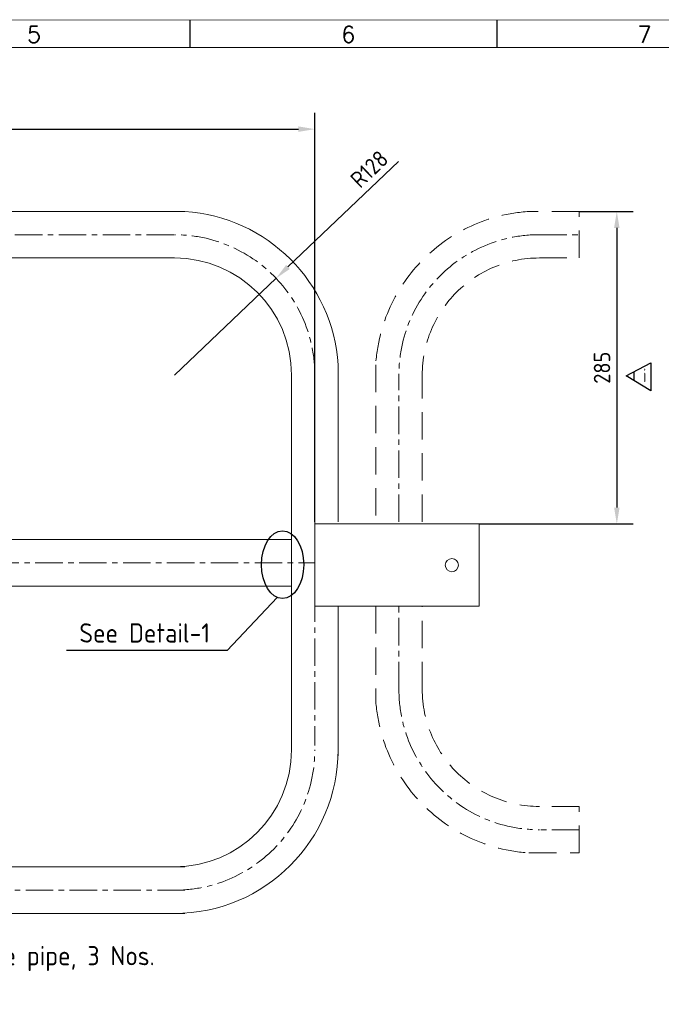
# Model space of a CAD drawing. Extents: x 0 to 2850, y 0 to 1980.
# Tile 10 of 15: x 1270 to 1855, y 1083 to 1980. Entities that reach past the tile are written whole.
import ezdxf
from ezdxf.enums import TextEntityAlignment as Align

# ---------------------------------------------------------------- set-up
doc = ezdxf.new("R2010")
doc.units = 0
doc.header["$LTSCALE"] = 10
doc.header["$MEASUREMENT"] = 0
doc.linetypes.add('CENTER', pattern=[2, 1.25, -0.25, 0.25, -0.25])
doc.linetypes.add('DASHED', pattern=[0.75, 0.5, -0.25])
for name, color, linetype, lineweight in [('GT_1', 4, 'Continuous', 9), ('GT_10', 3, 'DASHED', 18), ('GT_2', 3, 'CENTER', 18), ('V_EQUIP_T2', 2, 'Continuous', 25), ('V_EQUIP_TA', 3, 'Continuous', 25)]:
    doc.layers.add(name, color=color, linetype=linetype, lineweight=lineweight)
doc.styles.add('ISOCP', font='ISOCP.shx')
doc.styles.add('ISOCP2', font='ISOCP2.shx')
doc.styles.add('ROMANS', font='ROMANS.shx', dxfattribs={"height": 2})
doc.styles.add('SIMPLEX', font='simplex.shx', dxfattribs={"width": 0.8})
doc.dimstyles.new('ISO25', dxfattribs={"dimtxt": 17.5, "dimasz": 12.5, "dimexe": 3, "dimexo": 1, "dimgap": 3, "dimtad": 1, "dimdec": 0, "dimzin": 0, "dimdsep": 46, "dimtxsty": 'SIMPLEX', "dimcen": 2.5, "dimclrd": 256, "dimclre": 256, "dimclrt": 2, "dimadec": 0, "dimazin": 0, "dimtfac": 1, "dimtdec": 0, "dimtofl": 0, "dimtmove": 0, "dimatfit": 3, "dimfxl": 1, "dimtolj": 1, "dimtzin": 0, "dimlwd": -1, "dimlwe": -1, "dimarcsym": 0})
doc.dimstyles.new('wärtsilä10', dxfattribs={"dimtxt": 15, "dimasz": 15, "dimexe": 15, "dimexo": 0, "dimgap": 6, "dimtad": 1, "dimdec": 0, "dimdsep": 46, "dimtxsty": 'ISOCP2', "dimcen": 2.5, "dimclrd": 2, "dimclre": 1, "dimclrt": 3, "dimadec": 1, "dimazin": 2, "dimtfac": 1, "dimtdec": 0, "dimtmove": 0, "dimatfit": 0, "dimfxl": 1, "dimtolj": 1, "dimtzin": 0, "dimarcsym": 0})

# ---------------------------------------------------------------- blocks, each defined once
blk = doc.blocks.new('A2')
at = {"color": 7, "linetype": 'Continuous'}
for p, q in [((285, 391), (285, 396)), ((341, 391), (341, 396))]:
    blk.add_line(p, q, dxfattribs=at)
for points, const_width in [([(0, 0), (0, 396), (570, 396), (570, 0)], 0.1), ([(565, 5), (5, 5), (5, 391), (565, 391)], 0.2)]:
    blk.add_lwpolyline(points, close=True, dxfattribs=dict(at, const_width=const_width))
at = {"color": 7, "linetype": 'Continuous', "style": 'ROMANS'}
for s, p in [('5', (255.28, 391.86)), ('6', (312.58, 391.86)), ('7', (366.59, 391.86))]:
    blk.add_text(s, height=3, dxfattribs=at).set_placement(p)
at = {"color": 2, "style": 'ROMANS', "oblique": 15}
blk.add_attdef('INFCLASS', text='', height=3, dxfattribs=at).set_placement((526, 2.5), align=Align.MIDDLE_CENTER)
blk = doc.blocks.new('*D6')
at = {"color": 1, "lineweight": -2, "transparency": 16777216}
for p, q in [((943.77, 1620.4), (943.77, 1895.46)), ((1538.77, 1522.5), (1538.77, 1895.46))]:
    blk.add_line(p, q, dxfattribs=at)
at = {"color": 2, "lineweight": -2, "transparency": 16777216}
blk.add_line((958.77, 1880.46), (1523.77, 1880.46), dxfattribs=at)
at = {"color": 2, "transparency": 16777216}
for points in [[(958.77, 1882.96), (958.77, 1877.96), (943.77, 1880.46)], [(1523.77, 1882.96), (1523.77, 1877.96), (1538.77, 1880.46)]]:
    blk.add_solid(points, dxfattribs=at)
at = {"layer": 'Defpoints', "color": 0, "transparency": 16777216}
for p in [(1538.77, 1880.46), (943.77, 1620.4), (1538.77, 1522.5)]:
    blk.add_point(p, dxfattribs=at)
at = {"color": 3, "transparency": 16777216, "insert": (1241.27, 1893.96), "char_height": 15, "attachment_point": 5, "style": 'ISOCP2'}
blk.add_mtext('\\A1;X', dxfattribs=at)
blk = doc.blocks.new('*D19')
at = {"color": 1, "lineweight": -2, "ltscale": 2, "transparency": 16777216}
for p, q in [((1779.94, 1805.4), (1829.13, 1805.4)), ((1688.77, 1520.5), (1829.13, 1520.5))]:
    blk.add_line(p, q, dxfattribs=at)
at = {"color": 2, "lineweight": -2, "ltscale": 2, "transparency": 16777216}
blk.add_line((1814.13, 1790.4), (1814.13, 1535.5), dxfattribs=at)
at = {"color": 2, "ltscale": 2, "transparency": 16777216}
for points in [[(1811.63, 1790.4), (1816.63, 1790.4), (1814.13, 1805.4)], [(1811.63, 1535.5), (1816.63, 1535.5), (1814.13, 1520.5)]]:
    blk.add_solid(points, dxfattribs=at)
at = {"layer": 'Defpoints', "color": 0, "ltscale": 2, "transparency": 16777216}
for p in [(1779.94, 1805.4), (1688.77, 1520.5), (1814.13, 1520.5)]:
    blk.add_point(p, dxfattribs=at)
at = {"color": 3, "ltscale": 2, "transparency": 16777216, "insert": (1800.63, 1662.95), "char_height": 15, "attachment_point": 5, "rotation": 90, "style": 'ISOCP2'}
blk.add_mtext('\\A1;285', dxfattribs=at)
blk = doc.blocks.new('*D21')
at = {"color": 2, "lineweight": -2, "ltscale": 2, "transparency": 16777216}
for p, q in [((1514.32, 1754.82), (1615.16, 1850.85)), ((1410.77, 1656.2), (1503.46, 1744.47))]:
    blk.add_line(p, q, dxfattribs=at)
at = {"color": 2, "ltscale": 2, "transparency": 16777216}
blk.add_solid([(1512.6, 1756.63), (1516.05, 1753.01), (1503.46, 1744.47)], dxfattribs=at)
at = {"layer": 'Defpoints', "color": 0, "ltscale": 2, "transparency": 16777216}
for p in [(1503.46, 1744.47), (1410.77, 1656.2)]:
    blk.add_point(p, dxfattribs=at)
at = {"color": 3, "ltscale": 2, "transparency": 16777216, "insert": (1588.47, 1844.07), "char_height": 15, "attachment_point": 5, "rotation": 43.6001, "style": 'ISOCP2'}
blk.add_mtext('\\A1;R128', dxfattribs=at)

msp = doc.modelspace()

# ---------------------------------------------------------------- linework, layer by layer
at = {"ltscale": 2}
for p, q in [((1822.5, 1655.5), (1845, 1667.5)), ((1845, 1667.5), (1845, 1642)), ((1845, 1642), (1822.5, 1655.5)), ((1829.78, 1659.36), (1829.78, 1651.14))]:
    msp.add_line(p, q, dxfattribs=at)
at = {"layer": 'GT_1'}
for p, q in [((1420.21, 1805.4), (1043.97, 1805.4)), ((1043.97, 1763), (1410.77, 1763)), ((1559.97, 1522.5), (1559.97, 1665.65)), ((1688.77, 1520.5), (1538.77, 1520.5)), ((1538.77, 1520.5), (1538.77, 1445.5)), ((1688.77, 1445.5), (1688.77, 1520.5)), ((1517.57, 1506.2), (1043.97, 1506.2)), ((1044.01, 1463.8), (1517.57, 1463.8)), ((1538.77, 1445.5), (1688.77, 1445.5)), ((1559.97, 1309.09), (1559.97, 1445.5)), ((1420.21, 1207.8), (1043.97, 1207.8)), ((1420.21, 1165.4), (1043.97, 1165.4))]:
    msp.add_line(p, q, dxfattribs=at)
at = {"layer": 'GT_1', "flags": 128}
msp.add_lwpolyline([(1517.57, 1656.2), (1517.52, 1314.6)], dxfattribs=at)
at = {"layer": 'GT_1'}
msp.add_circle((1663.77, 1483), 6, dxfattribs=at)
for centre, radius, start, end in [((1410.77, 1656.2), 149.5, 3.62291, 86.37709), ((1410.77, 1656.2), 106.8, 0, 90), ((1410.77, 1314.6), 149.25, 270, 0), ((1410.77, 1314.6), 106.75, 270, 0)]:
    msp.add_arc(centre, radius, start, end, dxfattribs=at)
at = {"layer": 'GT_10', "ltscale": 5}
for p, q in [((1779.94, 1805.4), (1734.05, 1805.4)), ((1779.94, 1763), (1779.94, 1805.4)), ((1743.5, 1763), (1779.94, 1763)), ((1594.3, 1665.65), (1594.3, 1522.5)), ((1636.7, 1522.5), (1636.7, 1656.2)), ((1594.3, 1445.5), (1594.3, 1360.36)), ((1636.7, 1369.8), (1636.7, 1445.5)), ((1779.94, 1263), (1743.5, 1263)), ((1779.94, 1220.6), (1779.94, 1263)), ((1734.05, 1220.6), (1779.94, 1220.6))]:
    msp.add_line(p, q, dxfattribs=at)
for centre, radius, start, end in [((1743.5, 1656.2), 149.5, 93.62291, 176.37709), ((1743.5, 1656.2), 106.8, 90, 180), ((1743.5, 1369.8), 106.8, 180, 270), ((1743.5, 1369.8), 149.5, 183.62291, 266.37709)]:
    msp.add_arc(centre, radius, start, end, dxfattribs=at)
at = {"layer": 'GT_2', "ltscale": 2}
for p, q in [((985.38, 1784.2), (1410.77, 1784.2)), ((1743.5, 1784.25), (1779.94, 1784.25)), ((1615.45, 1522.5), (1615.45, 1656.2)), ((1043.97, 1485), (1538.77, 1485)), ((1615.45, 1369.8), (1615.45, 1445.5)), ((1779.94, 1241.75), (1743.5, 1241.75)), ((1420.21, 1186.6), (1043.97, 1186.6))]:
    msp.add_line(p, q, dxfattribs=at)
at = {"layer": 'GT_2', "ltscale": 2, "flags": 128}
msp.add_lwpolyline([(1538.77, 1656.2), (1538.77, 1318.53)], dxfattribs=at)
at = {"layer": 'GT_2', "ltscale": 2}
for centre, radius, start, end in [((1410.77, 1656.2), 128, 0, 90), ((1743.5, 1656.2), 128.05, 90, 180), ((1743.5, 1369.8), 128.05, 180, 270), ((1410.77, 1314.6), 128, 270, 0)]:
    msp.add_arc(centre, radius, start, end, dxfattribs=at)
at = {"layer": 'V_EQUIP_TA', "lineweight": 25}
for p, q in [((1504.35, 1453.59), (1458.73, 1405.24)), ((1458.73, 1405.24), (1312.5, 1405.24))]:
    msp.add_line(p, q, dxfattribs=at)
msp.add_ellipse((1509.37, 1483.36), major_axis=(0, 30.84), ratio=0.625, dxfattribs=at)

# ---------------------------------------------------------------- block references
at = {"ltscale": 2, "xscale": 5, "yscale": 5, "zscale": 0.5}
msp.add_blockref('A2', (0, 0), dxfattribs=at)

# ---------------------------------------------------------------- texts
at = {"layer": 'V_EQUIP_T2', "linetype": 'Continuous', "lineweight": 25, "style": 'ISOCP', "width": 0.7}
msp.add_text('i', height=12.25, dxfattribs=at).set_placement((1838.36, 1649.77))
at = {"layer": 'V_EQUIP_TA', "lineweight": 25, "char_height": 17.5, "width": 20899.54, "attachment_point": 1, "style": 'ISOCP'}
for s, insert in [('See Detail-1', (1324.16, 1429.88)), ('Drill these holes of %%C9 through the pipe, 3 Nos.', (909.17, 1135.65))]:
    msp.add_mtext(s, dxfattribs=dict(at, insert=insert))

# ---------------------------------------------------------------- dimensions: what is measured, and where the dimension line sits
dim = msp.add_linear_dim(base=(1538.77, 1880.46), p1=(943.77, 1620.4), p2=(1538.77, 1522.5), text='X', dimstyle='wärtsilä10', override={"dimlfac": 0.5})
dim.commit()
dim.dimension.update_dxf_attribs({"geometry": '*D6', "text_midpoint": (1241.27, 1893.96)})
at = {"color": 4, "ltscale": 2}
dim = msp.add_radius_dim(center=(1410.77, 1656.2), mpoint=(1503.46, 1744.47), dimstyle='wärtsilä10', dxfattribs=at)
dim.commit()
dim.dimension.update_dxf_attribs({"geometry": '*D21', "text_midpoint": (1597.78, 1834.3), "dimtype": 164})
dim = msp.add_linear_dim(base=(1814.13, 1520.5), p1=(1779.94, 1805.4), p2=(1688.77, 1520.5), angle=90, dimstyle='wärtsilä10', dxfattribs=at)
dim.commit()
dim.dimension.update_dxf_attribs({"geometry": '*D19', "text_midpoint": (1800.63, 1662.95)})

# ---------------------------------------------------------------- leaders
at = {"layer": 'V_EQUIP_TA', "lineweight": 25, "annotation_type": 0, "has_hookline": 1, "hookline_direction": 0, "text_width": 489.32}
msp.add_leader([(1024.97, 1185.11), (889.66, 1141.5), (895.91, 1141.5)], dimstyle='ISO25', override={"dimscale": 0.5, "dimgap": 3, "dimtad": 0}, dxfattribs=at)

doc.saveas('drawing.dxf')
